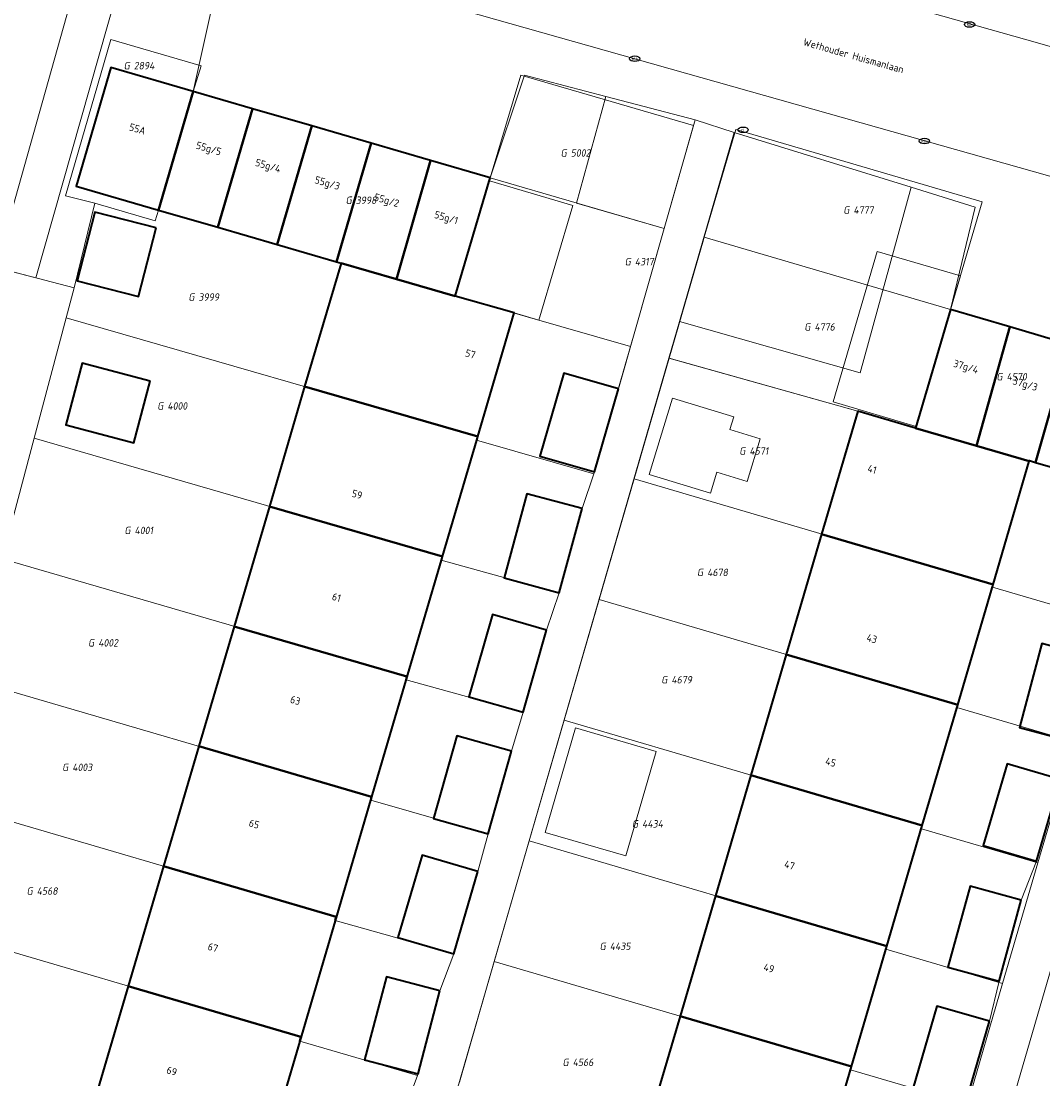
# Model space of a CAD drawing. Header units: metres. Extents: x 253395 to 254027, y 592765 to 593194.
# Tile 138 of 173: x 253803 to 253852, y 592894 to 592945. Entities that reach past the tile are written whole.
import ezdxf
from ezdxf.enums import TextEntityAlignment as Align
from ezdxf.lldxf.tags import DXFTag

# ---------------------------------------------------------------- set-up
doc = ezdxf.new("R2010")
doc.units = ezdxf.units.M
for name, color, linetype, lineweight in [('B-WE-GR-GROENVOORZIENING-GV', 254, 'Continuous', 18), ('B-WE-IE-MEUBILAIR-S', 254, 'Continuous', 25), ('B-WE-KG-GRENS_PERCEEL-G', 254, 'KG-PERCEEL-SO', 18), ('B-WE-KG-GRENS_PERCEEL-S', 254, 'Continuous', 25), ('B-WE-OG-BEBOUWING-GV', 254, 'Continuous', 35), ('B-WE-OG-BEBOUWING-T18', 254, 'Continuous', 18), ('B-WE-OG-BEBOUWING_LUIFEL-GV', 254, 'Continuous', 18), ('B-WE-OG-BEBOUWING_OVERBOUWING-GV', 254, 'Continuous', 18), ('B-WE-OG-TERREIN_BEGROEID-GV', 254, 'Continuous', 18), ('B-WE-OG-TERREIN_ERF-GV', 254, 'Continuous', 18), ('B-WE-OG-TOPOGRAFIE-T18', 254, 'Continuous', 18), ('B-WE-VH-OPENVERHARDING-GV', 254, 'Continuous', 18)]:
    doc.layers.add(name, color=color, linetype=linetype, lineweight=lineweight)
doc.styles.add('NLCS-ISO', font='txt')
doc.styles.add('NLCS-ISO-M200-T18', font='txt', dxfattribs={"height": 0.36})
doc.styles.get("Standard").update_dxf_attribs({"font": 'simplex.shx'})
tags = doc.linetypes.add('KG-PERCEEL-SO', pattern='A,5.5,-2,["P",Standard,S=1.8,R=0,X=-0.5,Y=-0.9],-2,5.5,-2,[5,NLCS.SHX,S=0.75,R=0,X=0,Y=0],-2', length=19).pattern_tags.tags
tags[6] = DXFTag(74, 10)

# ---------------------------------------------------------------- blocks, each defined once
blk = doc.blocks.new('SIE-MEUBILAIR_PUT_RIOOLPUT-SO')
blk.add_ellipse((0, 0), major_axis=(1.25, 0), ratio=0.54)
at = {"style": 'NLCS-ISO'}
blk.add_text('ri', height=0.75, dxfattribs=at).set_placement((-0.04, 0.07), align=Align.MIDDLE_CENTER)
blk = doc.blocks.new('SIE-MEUBILAIR_PUT_KOLK-SO')
blk.add_ellipse((0, 0), major_axis=(1.25, 0), ratio=0.54)
at = {"style": 'NLCS-ISO'}
blk.add_text('klk', height=0.75, dxfattribs=at).set_placement((0.03, 0), align=Align.MIDDLE_CENTER)
blk = doc.blocks.new('SKG-PERCEELNUMMER-SO')
at = {"style": 'NLCS-ISO', "oblique": 10, "flags": 1}
for tag, p in [('GEMEENTECODE', (0, 2.55)), ('PERCEELGROOTTE', (0, -2.45))]:
    blk.add_attdef(tag, text='', height=1.8, dxfattribs=at).set_placement(p, align=Align.MIDDLE_CENTER)
at = {"style": 'NLCS-ISO', "oblique": 10}
blk.add_attdef('SECTIE', text='', height=1.8, dxfattribs=at).set_placement((-0.5, 0), align=Align.MIDDLE_RIGHT)
blk.add_attdef('PERCEELNUMMER', text='', height=1.8, dxfattribs=at).set_placement((0.5, 0), align=Align.MIDDLE_LEFT)

msp = doc.modelspace()

# ---------------------------------------------------------------- linework, layer by layer
at = {"layer": 'B-WE-GR-GROENVOORZIENING-GV'}
for points in [[(253835.421, 592940.182), (253831.076, 592941.324), (253829.66, 592936.147), (253833.916, 592934.908)], [(253845.907, 592936.911), (253837.31, 592939.569), (253834.656, 592930.4), (253843.425, 592927.897)]]:
    msp.add_lwpolyline(points, close=True, dxfattribs=at)
at = {"layer": 'B-WE-KG-GRENS_PERCEEL-G'}
for points in [[(253811.036, 592941.564), (253811.424, 592942.812), (253807.043, 592944.085), (253804.838, 592936.505), (253806.264, 592936.137)], [(253825.467, 592937.368), (253826.943, 592942.355)], [(253826.943, 592942.355), (253835.343, 592939.909)], [(253809.347, 592935.805), (253811.036, 592941.564)], [(253811.036, 592941.564), (253825.467, 592937.368)], [(253833.916, 592934.908), (253835.343, 592939.909)], [(253835.861, 592934.488), (253837.398, 592939.717)], [(253849.354, 592936.204), (253837.398, 592939.717)], [(253825.467, 592937.368), (253823.991, 592932.381)], [(253825.467, 592937.368), (253833.916, 592934.908)], [(253805.257, 592932.033), (253806.264, 592936.137)], [(253806.264, 592936.137), (253809.193, 592935.28), (253809.347, 592935.805)], [(253849.354, 592936.204), (253847.818, 592930.975)], [(253823.769, 592931.63), (253809.347, 592935.805)], [(253832.49, 592929.907), (253833.916, 592934.908)], [(253834.158, 592928.616), (253835.822, 592934.353)], [(253835.822, 592934.353), (253835.861, 592934.488)], [(253847.818, 592930.975), (253835.861, 592934.488)], [(253797.074, 592934.163), (253805.257, 592932.033)], [(253823.991, 592932.381), (253823.769, 592931.63)], [(253804.868, 592930.578), (253805.257, 592932.033)], [(253823.769, 592931.63), (253832.282, 592929.179)], [(253846.124, 592925.209), (253847.818, 592930.975)], [(253847.818, 592930.975), (253859.486, 592927.547)], [(253803.315, 592924.723), (253804.868, 592930.578)], [(253804.868, 592930.578), (253824.856, 592924.809), (253824.805, 592924.637), (253830.495, 592922.996)], [(253832.282, 592929.179), (253832.49, 592929.907)], [(253832.282, 592929.179), (253830.495, 592922.996)], [(253832.457, 592922.75), (253834.158, 592928.616)], [(253834.158, 592928.616), (253843.309, 592926.036), (253846.124, 592925.209)], [(253846.124, 592925.209), (253857.292, 592921.987)], [(253801.761, 592918.866), (253803.315, 592924.723)], [(253803.315, 592924.723), (253823.139, 592918.98), (253823.088, 592918.808), (253828.819, 592917.226)], [(253830.495, 592922.996), (253829.925, 592921.308), (253828.819, 592917.226)], [(253830.758, 592916.89), (253832.457, 592922.75)], [(253832.457, 592922.75), (253849.885, 592917.628), (253849.848, 592917.503), (253855.495, 592915.843)], [(253801.761, 592918.866), (253821.422, 592913.152), (253821.374, 592912.989), (253827.058, 592911.419)], [(253828.819, 592917.226), (253828.199, 592915.416), (253827.058, 592911.419)], [(253829.06, 592911.031), (253830.758, 592916.89)], [(253830.758, 592916.89), (253848.165, 592911.776), (253848.128, 592911.652), (253853.783, 592909.99)], [(253800.207, 592913.009), (253819.706, 592907.323), (253819.658, 592907.161), (253825.362, 592905.515)], [(253827.058, 592911.419), (253826.489, 592909.531), (253825.362, 592905.515)], [(253827.362, 592905.174), (253829.06, 592911.031)], [(253829.06, 592911.031), (253846.446, 592905.924), (253846.4, 592905.77), (253852.062, 592904.107)], [(253853.783, 592909.99), (253852.062, 592904.107)], [(253798.653, 592907.152), (253817.989, 592901.495), (253817.933, 592901.304), (253823.693, 592899.685)], [(253825.362, 592905.515), (253824.863, 592903.684), (253823.693, 592899.685)], [(253825.663, 592899.314), (253827.362, 592905.174)], [(253827.362, 592905.174), (253844.726, 592900.07), (253844.681, 592899.917), (253850.349, 592898.252)], [(253852.062, 592904.107), (253850.349, 592898.252)], [(253797.1, 592901.296), (253816.272, 592895.666), (253816.21, 592895.456), (253821.934, 592893.792)], [(253823.693, 592899.685), (253823.023, 592897.897), (253821.962, 592893.866), (253821.934, 592893.792)], [(253823.964, 592893.454), (253825.663, 592899.314)], [(253825.663, 592899.314), (253843.007, 592894.218), (253842.962, 592894.064), (253848.636, 592892.397)], [(253821.934, 592893.792), (253821.281, 592892.055), (253820.222, 592888.14), (253819.64, 592886.093), (253794.978, 592893.283), (253796.334, 592898.411)], [(253850.349, 592898.252), (253848.636, 592892.397)]]:
    msp.add_lwpolyline(points, dxfattribs=at)
at = {"layer": 'B-WE-OG-BEBOUWING-GV'}
for points in [[(253811.036, 592941.564), (253807.032, 592942.728), (253805.357, 592936.967), (253809.347, 592935.806)], [(253813.917, 592940.727), (253811.036, 592941.564), (253809.347, 592935.806), (253812.228, 592934.969)], [(253816.797, 592939.889), (253813.917, 592940.727), (253812.228, 592934.969), (253815.111, 592934.131)], [(253819.678, 592939.052), (253816.797, 592939.889), (253815.111, 592934.131), (253817.999, 592933.291)], [(253822.559, 592938.214), (253819.678, 592939.052), (253817.999, 592933.291), (253818.217, 592933.228), (253820.913, 592932.457)], [(253825.467, 592937.368), (253822.559, 592938.214), (253820.913, 592932.457), (253823.769, 592931.63)], [(253809.235, 592934.943), (253806.267, 592935.708), (253805.407, 592932.371), (253808.375, 592931.606)], [(253824.86, 592924.808), (253826.623, 592930.809), (253823.769, 592931.63), (253820.913, 592932.457), (253818.217, 592933.228), (253816.452, 592927.234)], [(253850.697, 592930.129), (253847.818, 592930.975), (253846.124, 592925.209), (253849.08, 592924.356)], [(253853.575, 592929.284), (253850.697, 592930.129), (253849.08, 592924.356), (253851.644, 592923.617), (253851.651, 592923.642), (253851.946, 592923.555)], [(253856.453, 592928.438), (253853.575, 592929.284), (253851.946, 592923.555), (253854.858, 592922.7)], [(253808.945, 592927.499), (253805.641, 592928.365), (253804.859, 592925.378), (253808.162, 592924.512)], [(253831.693, 592927.121), (253829.034, 592927.892), (253827.865, 592923.86), (253830.524, 592923.089)], [(253823.146, 592918.978), (253824.809, 592924.636), (253824.86, 592924.808), (253816.452, 592927.234), (253814.738, 592921.414)], [(253846.124, 592925.209), (253843.309, 592926.036), (253841.558, 592920.075), (253849.884, 592917.628), (253851.644, 592923.617), (253849.08, 592924.356)], [(253829.925, 592921.308), (253827.243, 592922.034), (253826.138, 592917.952), (253828.819, 592917.226)], [(253821.422, 592913.152), (253821.374, 592912.989), (253821.385, 592912.986), (253823.095, 592918.806), (253823.146, 592918.978), (253814.738, 592921.414), (253813.024, 592915.593)], [(253849.884, 592917.628), (253841.558, 592920.075), (253839.839, 592914.222), (253848.165, 592911.776)], [(253828.199, 592915.416), (253825.573, 592916.166), (253824.432, 592912.168), (253827.058, 592911.419)], [(253821.422, 592913.152), (253813.024, 592915.593), (253811.309, 592909.771), (253819.706, 592907.323), (253819.658, 592907.161), (253819.671, 592907.157), (253821.385, 592912.986), (253821.374, 592912.989)], [(253855.042, 592914.012), (253852.259, 592914.76), (253851.163, 592910.68), (253853.946, 592909.933)], [(253848.165, 592911.776), (253839.839, 592914.222), (253838.119, 592908.37), (253846.446, 592905.924)], [(253826.489, 592909.531), (253823.838, 592910.274), (253822.711, 592906.259), (253825.362, 592905.515)], [(253819.706, 592907.323), (253811.309, 592909.771), (253809.595, 592903.951), (253817.989, 592901.495), (253817.933, 592901.304), (253817.949, 592901.299), (253819.671, 592907.157), (253819.658, 592907.161)], [(253853.152, 592908.153), (253850.573, 592908.912), (253849.408, 592904.952), (253851.987, 592904.193)], [(253846.446, 592905.924), (253838.119, 592908.37), (253836.4, 592902.517), (253844.726, 592900.07)], [(253824.863, 592903.684), (253822.153, 592904.477), (253820.983, 592900.478), (253823.693, 592899.685)], [(253817.989, 592901.495), (253809.595, 592903.951), (253807.881, 592898.13), (253816.272, 592895.666), (253816.21, 592895.456), (253816.23, 592895.45), (253817.949, 592901.299), (253817.933, 592901.304)], [(253851.251, 592902.297), (253848.766, 592902.975), (253847.694, 592899.048), (253850.179, 592898.37)], [(253844.726, 592900.07), (253836.4, 592902.517), (253834.68, 592896.664), (253843.007, 592894.218)], [(253823.023, 592897.897), (253820.419, 592898.583), (253819.358, 592894.552), (253821.962, 592893.866)], [(253816.272, 592895.666), (253807.881, 592898.13), (253806.116, 592892.137), (253814.516, 592889.618), (253816.23, 592895.45), (253816.21, 592895.456)], [(253849.704, 592896.423), (253847.149, 592897.158), (253845.995, 592893.143), (253848.551, 592892.409)], [(253843.007, 592894.218), (253834.68, 592896.664), (253832.961, 592890.812), (253841.288, 592888.366)]]:
    msp.add_lwpolyline(points, close=True, dxfattribs=at)
at = {"layer": 'B-WE-OG-BEBOUWING_LUIFEL-GV'}
for points in [[(253823.769, 592931.63), (253826.623, 592930.809), (253827.821, 592930.454), (253829.473, 592936.035), (253825.427, 592937.232)], [(253848.298, 592932.608), (253844.261, 592933.794), (253842.115, 592926.49), (253846.152, 592925.304)]]:
    msp.add_lwpolyline(points, close=True, dxfattribs=at)
at = {"layer": 'B-WE-OG-BEBOUWING_OVERBOUWING-GV'}
msp.add_lwpolyline([(253829.607, 592910.668), (253828.125, 592905.59), (253832.043, 592904.446), (253833.526, 592909.524)], close=True, dxfattribs=at)
at = {"layer": 'B-WE-OG-TERREIN_BEGROEID-GV'}
for points in [[(253806.938, 592998.803), (253789.908, 592938.473), (253802.109, 592935.315), (253805.773, 592948.387)], [(253900.609, 592891.198), (253863.106, 592902.447), (253862.963, 592901.968), (253855.461, 592904.212), (253855.58, 592904.61), (253855.488, 592904.635), (253855.513, 592904.726), (253854.462, 592905.041), (253843.187, 592866.339), (253846.113, 592866.394), (253848.306, 592866.473), (253850.498, 592866.585), (253852.687, 592866.728), (253854.875, 592866.904), (253857.788, 592867.187), (253859.872, 592867.456), (253860.544, 592867.556), (253862.99, 592867.92), (253866.097, 592868.456), (253869.191, 592869.064), (253872.269, 592869.743), (253875.331, 592870.493), (253878.376, 592871.315)]]:
    msp.add_lwpolyline(points, dxfattribs=at)
at = {"layer": 'B-WE-OG-TERREIN_ERF-GV'}
for points in [[(253807.775, 592947.912), (253803.403, 592932.515), (253760.29, 592943.74)], [(253806.116, 592892.137), (253807.881, 592898.13), (253809.595, 592903.951), (253811.309, 592909.771), (253813.024, 592915.593), (253814.738, 592921.414), (253816.452, 592927.234), (253818.217, 592933.228), (253817.999, 592933.291), (253815.111, 592934.131), (253812.228, 592934.969), (253809.347, 592935.806), (253805.357, 592936.967), (253807.032, 592942.728), (253811.036, 592941.564), (253812.176, 592946.679)], [(253821.281, 592892.055), (253821.962, 592893.866), (253819.358, 592894.552), (253820.419, 592898.583), (253823.023, 592897.897), (253823.693, 592899.685), (253820.983, 592900.478), (253822.153, 592904.477), (253824.863, 592903.684), (253825.362, 592905.515), (253822.711, 592906.259), (253823.838, 592910.274), (253826.489, 592909.531), (253827.058, 592911.419), (253824.432, 592912.168), (253825.573, 592916.166), (253828.199, 592915.416), (253828.819, 592917.226), (253826.138, 592917.952), (253827.243, 592922.034), (253829.925, 592921.308), (253830.524, 592923.089), (253827.865, 592923.86), (253829.034, 592927.892), (253831.693, 592927.121), (253833.916, 592934.908), (253829.66, 592936.147), (253831.076, 592941.324), (253827.132, 592942.36), (253825.467, 592937.368), (253823.769, 592931.63), (253826.623, 592930.809), (253824.86, 592924.808), (253824.809, 592924.636), (253823.146, 592918.978), (253823.095, 592918.806), (253821.385, 592912.986), (253819.671, 592907.157), (253817.949, 592901.299), (253816.23, 592895.45), (253814.516, 592889.618)], [(253832.961, 592890.812), (253834.68, 592896.664), (253836.4, 592902.517), (253838.119, 592908.37), (253839.839, 592914.222), (253841.558, 592920.075), (253843.309, 592926.036), (253834.141, 592928.621), (253821.661, 592885.499)], [(253854.858, 592922.7), (253851.946, 592923.555), (253851.651, 592923.642), (253851.644, 592923.617), (253849.884, 592917.628), (253848.165, 592911.776), (253846.446, 592905.924), (253844.726, 592900.07), (253843.007, 592894.218), (253841.288, 592888.366)], [(253853.946, 592909.933), (253851.163, 592910.68), (253852.259, 592914.76), (253855.042, 592914.012)], [(253845.995, 592893.143), (253847.149, 592897.158), (253849.704, 592896.423), (253850.179, 592898.37), (253847.694, 592899.048), (253848.766, 592902.975), (253851.251, 592902.297), (253851.987, 592904.193), (253849.408, 592904.952), (253850.573, 592908.912), (253853.152, 592908.153)]]:
    msp.add_lwpolyline(points, dxfattribs=at)
for points in [[(253809.235, 592934.943), (253808.375, 592931.606), (253805.407, 592932.371), (253806.267, 592935.708)], [(253808.945, 592927.499), (253808.162, 592924.512), (253804.859, 592925.378), (253805.641, 592928.365)], [(253836.464, 592923.081), (253836.154, 592922.066), (253833.187, 592922.972), (253834.317, 592926.675), (253837.295, 592925.766), (253837.107, 592925.151), (253838.568, 592924.705), (253837.935, 592922.632)], [(253829.607, 592910.668), (253833.526, 592909.524), (253832.043, 592904.446), (253828.125, 592905.59)]]:
    msp.add_lwpolyline(points, close=True, dxfattribs=at)
at = {"layer": 'B-WE-VH-OPENVERHARDING-GV'}
for points in [[(253838.468, 592947.762), (253837.864, 592947.932), (253834.137, 592948.984), (253833.362, 592949.203), (253828.252, 592950.646), (253825.975, 592951.152), (253807.958, 592956.117), (253806.379, 592950.549), (253867.347, 592933.297), (253869.044, 592939.061), (253857.7, 592942.307), (253851.404, 592944.109)], [(253839.886, 592952.647), (253839.169, 592952.85), (253837.864, 592947.932), (253838.468, 592947.762), (253851.404, 592944.109), (253857.7, 592942.307), (253858.293, 592944.29), (253859.159, 592947.183)], [(253807.775, 592947.912), (253805.773, 592948.387), (253802.109, 592935.315), (253789.908, 592938.473), (253788.071, 592938.949), (253760.809, 592946.005), (253760.29, 592943.74), (253803.403, 592932.515)], [(253837.31, 592939.569), (253835.421, 592940.182), (253833.916, 592934.908), (253831.693, 592927.121), (253830.524, 592923.089), (253829.925, 592921.308), (253828.819, 592917.226), (253828.199, 592915.416), (253827.058, 592911.419), (253826.489, 592909.531), (253825.362, 592905.515), (253824.863, 592903.684), (253823.693, 592899.685), (253823.023, 592897.897), (253821.962, 592893.866), (253821.281, 592892.055), (253820.222, 592888.14), (253819.641, 592886.094), (253814.636, 592868.487), (253816.623, 592868.092), (253821.661, 592885.499), (253834.141, 592928.621), (253834.656, 592930.4)], [(253849.02, 592935.948), (253845.907, 592936.911), (253843.425, 592927.897), (253834.656, 592930.4), (253834.141, 592928.621), (253843.309, 592926.036), (253846.124, 592925.209), (253847.818, 592930.975)], [(253860.918, 592927.087), (253859.486, 592927.547), (253857.808, 592921.833), (253856.647, 592919.821), (253855.499, 592915.756), (253855.042, 592914.012), (253853.946, 592909.933), (253853.152, 592908.153), (253851.987, 592904.193), (253851.251, 592902.297), (253850.179, 592898.37), (253849.704, 592896.423), (253848.551, 592892.409), (253848.059, 592890.591), (253846.917, 592886.58), (253846.362, 592884.76), (253845.244, 592880.751), (253844.657, 592878.803), (253840.928, 592866.419), (253843.187, 592866.339), (253854.462, 592905.041), (253854.492, 592905.144)]]:
    msp.add_lwpolyline(points, close=True, dxfattribs=at)
msp.add_lwpolyline([(253812.176, 592946.679), (253811.036, 592941.564), (253813.917, 592940.727), (253816.797, 592939.889), (253819.678, 592939.052), (253822.559, 592938.214), (253825.467, 592937.368), (253827.132, 592942.36), (253831.076, 592941.324), (253835.421, 592940.182), (253837.31, 592939.569), (253845.907, 592936.911), (253849.02, 592935.948), (253847.818, 592930.975), (253850.697, 592930.129), (253853.575, 592929.284), (253856.453, 592928.438), (253859.486, 592927.547), (253860.918, 592927.087), (253862.501, 592932.493), (253866.752, 592931.276), (253867.347, 592933.297), (253806.379, 592950.549)], dxfattribs=at)

# ---------------------------------------------------------------- block references
at = {"layer": 'B-WE-IE-MEUBILAIR-S', "xscale": 0.2, "yscale": 0.2, "zscale": 0.2}
for name, p in [('SIE-MEUBILAIR_PUT_KOLK-SO', (253848.744, 592944.815)), ('SIE-MEUBILAIR_PUT_KOLK-SO', (253832.48, 592943.155)), ('SIE-MEUBILAIR_PUT_RIOOLPUT-SO', (253837.743, 592939.703)), ('SIE-MEUBILAIR_PUT_KOLK-SO', (253846.547, 592939.156))]:
    msp.add_blockref(name, p, dxfattribs=at)
at = {"layer": 'B-WE-KG-GRENS_PERCEEL-S', "xscale": 0.2, "yscale": 0.2, "zscale": 0.2}
for p, values in [((253808.055, 592942.815), {'PERCEELNUMMER': '2894', 'SECTIE': 'G'}), ((253829.275, 592938.58), {'PERCEELNUMMER': '5002', 'SECTIE': 'G'}), ((253818.836, 592936.284), {'PERCEELNUMMER': '3998', 'SECTIE': 'G'}), ((253843.002, 592935.809), {'PERCEELNUMMER': '4777', 'SECTIE': 'G'}), ((253832.387, 592933.298), {'PERCEELNUMMER': '4317', 'SECTIE': 'G'}), ((253811.197, 592931.583), {'PERCEELNUMMER': '3999', 'SECTIE': 'G'}), ((253841.11, 592930.133), {'PERCEELNUMMER': '4776', 'SECTIE': 'G'}), ((253850.44, 592927.719), {'PERCEELNUMMER': '4570', 'SECTIE': 'G'}), ((253809.686, 592926.294), {'PERCEELNUMMER': '4000', 'SECTIE': 'G'}), ((253837.951, 592924.108), {'PERCEELNUMMER': '4571', 'SECTIE': 'G'}), ((253808.091, 592920.25), {'PERCEELNUMMER': '4001', 'SECTIE': 'G'}), ((253835.899, 592918.211), {'PERCEELNUMMER': '4678', 'SECTIE': 'G'}), ((253806.328, 592914.793), {'PERCEELNUMMER': '4002', 'SECTIE': 'G'}), ((253834.162, 592913), {'PERCEELNUMMER': '4679', 'SECTIE': 'G'}), ((253805.068, 592908.749), {'PERCEELNUMMER': '4003', 'SECTIE': 'G'}), ((253832.74, 592906.003), {'PERCEELNUMMER': '4434', 'SECTIE': 'G'}), ((253803.342, 592902.741), {'PERCEELNUMMER': '4568', 'SECTIE': 'G'}), ((253831.17, 592900.062), {'PERCEELNUMMER': '4435', 'SECTIE': 'G'}), ((253829.368, 592894.427), {'PERCEELNUMMER': '4566', 'SECTIE': 'G'})]:
    msp.add_blockref('SKG-PERCEELNUMMER-SO', p, dxfattribs=at).add_auto_attribs(values)

# ---------------------------------------------------------------- texts
at = {"layer": 'B-WE-OG-BEBOUWING-T18', "style": 'NLCS-ISO-M200-T18'}
for s, rotation, p in [('55A', 343.8, (253808.336, 592939.745)), ('55g/5', 343.8, (253811.779, 592938.745)), ('55g/4', 343.8, (253814.659, 592937.908)), ('55g/3', 343.8, (253817.54, 592937.07)), ('55g/2', 343.8, (253820.42, 592936.232)), ('55g/1', 343.8, (253823.315, 592935.391)), ('57', 344, (253824.503, 592928.819)), ('37g/4', 343.7, (253848.553, 592928.153)), ('37g/3', 343.7, (253851.432, 592927.308)), ('41', 343.7, (253844.012, 592923.224)), ('59', 344, (253819, 592922)), ('61', 343.8, (253818, 592917)), ('43', 343.7, (253844, 592915)), ('63', 343.8, (253816, 592912)), ('45', 343.7, (253842, 592909)), ('65', 343.8, (253814, 592906)), ('47', 343.7, (253840, 592904)), ('67', 343.7, (253812, 592900)), ('49', 343.7, (253839, 592899)), ('69', 343.3, (253810, 592894))]:
    msp.add_text(s, height=0.36, rotation=rotation, dxfattribs=at).set_placement(p, align=Align.MIDDLE)
at = {"layer": 'B-WE-OG-TOPOGRAFIE-T18', "style": 'NLCS-ISO-M200-T18'}
msp.add_text('Wethouder Huismanlaan', height=0.36, rotation=344.2, dxfattribs=at).set_placement((253843.11, 592943.303), align=Align.MIDDLE)

doc.saveas('drawing.dxf')
